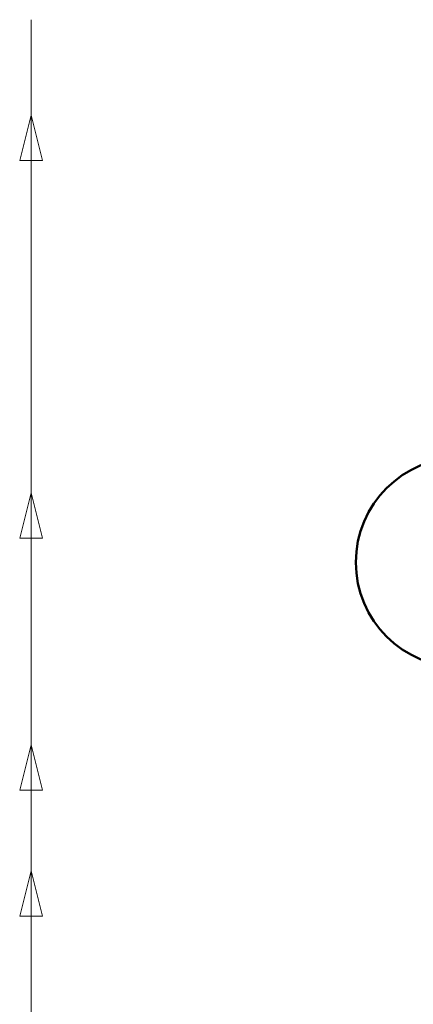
# Model space of a CAD drawing. Header units: millimetres. Extents: x 577 to 5072, y 853 to 3382.
# Tile 13 of 16: x 3699 to 4167, y 1923 to 3095. Entities that reach past the tile are written whole.
import ezdxf

# ---------------------------------------------------------------- set-up
doc = ezdxf.new("R2010")
doc.units = ezdxf.units.MM
doc.header["$LTSCALE"] = 18
doc.layers.add('Widoczne (ISO)', color=7, linetype='Continuous', lineweight=50)
doc.layers.add('Wymiar (ISO)', color=7, linetype='Continuous', lineweight=25)

msp = doc.modelspace()

# ---------------------------------------------------------------- linework, layer by layer
at = {"layer": 'Widoczne (ISO)'}
msp.add_circle((4223.6, 2449.1), 125, dxfattribs=at)
at = {"layer": 'Wymiar (ISO)', "lineweight": 18}
for p, q in [((3712.5, 3095.3), (3712.5, 2981.8)), ((3712.5, 2981.8), (3699, 2927.8)), ((3712.5, 2927.8), (3712.5, 2981.8)), ((3726, 2927.8), (3712.5, 2981.8)), ((3699, 2927.8), (3726, 2927.8)), ((3712.5, 1380.8), (3712.5, 2927.8)), ((3712.5, 2657.8), (3712.5, 2531.8)), ((3712.5, 2531.8), (3699, 2477.8)), ((3712.5, 2477.8), (3712.5, 2531.8)), ((3726, 2477.8), (3712.5, 2531.8)), ((3699, 2477.8), (3726, 2477.8)), ((3712.5, 2477.8), (3712.5, 1380.8)), ((3712.5, 2343.8), (3712.5, 2231.8)), ((3712.5, 2231.8), (3699, 2177.8)), ((3712.5, 2177.8), (3712.5, 2231.8)), ((3726, 2177.8), (3712.5, 2231.8)), ((3699, 2177.8), (3726, 2177.8)), ((3712.5, 1380.8), (3712.5, 2177.8)), ((3712.5, 2081.8), (3699, 2027.8)), ((3712.5, 2027.8), (3712.5, 2081.8)), ((3726, 2027.8), (3712.5, 2081.8)), ((3699, 2027.8), (3726, 2027.8)), ((3712.5, 2027.8), (3712.5, 1380.8))]:
    msp.add_line(p, q, dxfattribs=at)
at = {"layer": 'Wymiar (ISO)', "lineweight": 18, "flags": 128}
for points in [[(3726, 2927.8), (3712.5, 2981.8), (3699, 2927.8), (3726, 2927.8)], [(3726, 2477.8), (3712.5, 2531.8), (3699, 2477.8), (3726, 2477.8)], [(3726, 2177.8), (3712.5, 2231.8), (3699, 2177.8), (3726, 2177.8)], [(3726, 2027.8), (3712.5, 2081.8), (3699, 2027.8), (3726, 2027.8)]]:
    msp.add_lwpolyline(points, dxfattribs=at)
at = {"layer": 'Wymiar (ISO)'}
for points in [[(3726, 2927.8), (3712.5, 2981.8), (3699, 2927.8), (3726, 2927.8)], [(3726, 2477.8), (3712.5, 2531.8), (3699, 2477.8), (3726, 2477.8)], [(3726, 2177.8), (3712.5, 2231.8), (3699, 2177.8), (3726, 2177.8)], [(3726, 2027.8), (3712.5, 2081.8), (3699, 2027.8), (3726, 2027.8)]]:
    msp.add_solid(points, dxfattribs=at)

doc.saveas('drawing.dxf')
